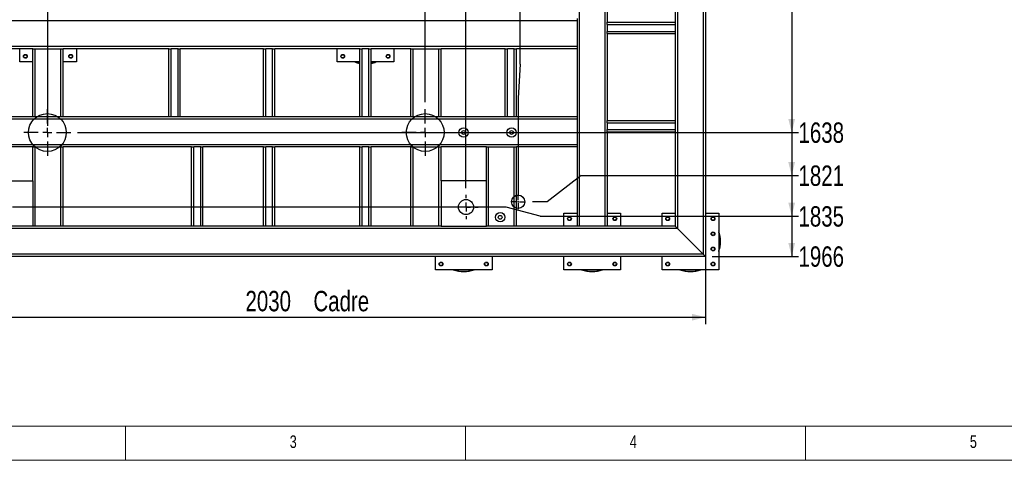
# Model space of a CAD drawing. Header units: millimetres. Extents: x 5 to 589, y 5 to 415.
# Tile 2 of 57: x 81 to 226, y 5 to 70. Entities that reach past the tile are written whole.
import ezdxf

# ---------------------------------------------------------------- set-up
doc = ezdxf.new("R2010")
doc.units = ezdxf.units.MM
doc.linetypes.add('CENTERX2', pattern=[20.32, 12.7, -2.54, 2.54, -2.54])
for name, color, linetype in [('COTES', 1, 'Continuous'), ('NOTES', 6, 'Continuous'), ('TRAIT-MIXTES', 3, 'CENTERX2')]:
    doc.layers.add(name, color=color, linetype=linetype)
doc.layers.add('TRAIT-FORT', color=4, linetype='Continuous', lineweight=25)
doc.styles.add('SLDTEXTSTYLE0', font='TXT', dxfattribs={"width": 0.75})
doc.dimstyles.new('SLDDIMSTYLE0', dxfattribs={"dimtxt": 3, "dimasz": 2, "dimexe": 0, "dimexo": 0.0625, "dimgap": 0.75, "dimtad": 1, "dimdec": 0, "dimlfac": 18, "dimrnd": 1e-09, "dimzin": 12, "dimdsep": 46, "dimtxsty": 'SLDTEXTSTYLE0', "dimsah": 1, "dimcen": 0.09, "dimadec": 0, "dimazin": 3, "dimtfac": 1, "dimtdec": 0, "dimtofl": 0, "dimtmove": 0, "dimatfit": 3, "dimfxl": 1, "dimfrac": 2, "dimtolj": 1, "dimtzin": 12, "dimarcsym": 0})
doc.dimstyles.new('SLDDIMSTYLE4', dxfattribs={"dimtxt": 3, "dimasz": 2, "dimexe": 0, "dimexo": 0.0625, "dimgap": 0.75, "dimtad": 0, "dimtih": 1, "dimtoh": 1, "dimdec": 0, "dimlfac": 18, "dimrnd": 1e-09, "dimzin": 12, "dimdsep": 46, "dimtxsty": 'SLDTEXTSTYLE0', "dimsah": 1, "dimcen": 0.09, "dimadec": 0, "dimazin": 3, "dimtfac": 1, "dimtdec": 0, "dimtofl": 0, "dimtmove": 0, "dimatfit": 3, "dimfxl": 1, "dimfrac": 2, "dimtolj": 1, "dimtzin": 12, "dimarcsym": 0})

# ---------------------------------------------------------------- blocks, each defined once
blk = doc.blocks.new('_D_5')
at = {"layer": 'COTES', "color": 1, "transparency": 16777216}
for p, q in [((155.07, 63.26), (155.07, 151.03)), ((159.88, 150.03), (155.07, 150.03)), ((155.07, 63.26), (154.75, 58.26)), ((154.75, 58.26), (154.75, 44.03))]:
    blk.add_line(p, q, dxfattribs=at)
blk.add_solid([(155.07, 150.03), (157.07, 149.53), (157.07, 150.53)], dxfattribs=at)
at = {"layer": 'COTES', "color": 1, "transparency": 16777216, "insert": (153.59, 151.03), "char_height": 3, "attachment_point": 1, "rotation": 90, "style": 'SLDTEXTSTYLE0'}
blk.add_mtext('266', dxfattribs=at)
blk = doc.blocks.new('_D_6')
at = {"layer": 'COTES', "color": 1, "transparency": 16777216}
for p, q in [((147.08, 45.03), (147.08, 151.03)), ((155.07, 150.03), (147.08, 150.03))]:
    blk.add_line(p, q, dxfattribs=at)
blk.add_solid([(147.08, 150.03), (149.08, 149.53), (149.08, 150.53)], dxfattribs=at)
at = {"layer": 'COTES', "color": 1, "transparency": 16777216, "insert": (145.6, 151.03), "char_height": 3, "attachment_point": 1, "rotation": 90, "style": 'SLDTEXTSTYLE0'}
blk.add_mtext('404', dxfattribs=at)
blk = doc.blocks.new('_D_7')
at = {"layer": 'COTES', "color": 1, "transparency": 16777216}
for p, q in [((141.08, 57.66), (141.08, 151.03)), ((147.08, 150.03), (141.08, 150.03))]:
    blk.add_line(p, q, dxfattribs=at)
blk.add_solid([(141.08, 150.03), (143.08, 149.53), (143.08, 150.53)], dxfattribs=at)
at = {"layer": 'COTES', "color": 1, "transparency": 16777216, "insert": (139.6, 151.03), "char_height": 3, "attachment_point": 1, "rotation": 90, "style": 'SLDTEXTSTYLE0'}
blk.add_mtext('512', dxfattribs=at)
blk = doc.blocks.new('_D_8')
at = {"layer": 'COTES', "color": 1, "transparency": 16777216}
for p, q in [((91.16, 96.72), (91.16, 151.03)), ((141.08, 150.03), (91.16, 150.03)), ((91.16, 96.72), (85.53, 91.72)), ((85.53, 91.72), (85.53, 54.22))]:
    blk.add_line(p, q, dxfattribs=at)
blk.add_solid([(91.16, 150.03), (93.16, 149.53), (93.16, 150.53)], dxfattribs=at)
at = {"layer": 'COTES', "color": 1, "transparency": 16777216, "insert": (89.68, 151.03), "char_height": 3, "attachment_point": 1, "rotation": 90, "style": 'SLDTEXTSTYLE0'}
blk.add_mtext('1512', dxfattribs=at)
blk = doc.blocks.new('_D_10')
at = {"layer": 'COTES', "color": 1, "transparency": 16777216}
for p, q in [((81.54, 85.05), (81.54, 151.03)), ((86.35, 150.03), (81.54, 150.03)), ((81.54, 85.05), (77.64, 80.05)), ((77.64, 80.05), (77.64, 45.03))]:
    blk.add_line(p, q, dxfattribs=at)
blk.add_solid([(81.54, 150.03), (83.54, 149.53), (83.54, 150.53)], dxfattribs=at)
at = {"layer": 'COTES', "color": 1, "transparency": 16777216, "insert": (80.06, 151.03), "char_height": 3, "attachment_point": 1, "rotation": 90, "style": 'SLDTEXTSTYLE0'}
blk.add_mtext('1654', dxfattribs=at)
blk = doc.blocks.new('_D_22')
at = {"layer": 'COTES', "color": 1, "transparency": 16777216}
for p, q in [((194.97, 88.77), (194.97, 53.22)), ((89.97, 53.22), (195.97, 53.22))]:
    blk.add_line(p, q, dxfattribs=at)
blk.add_solid([(194.97, 53.22), (195.47, 55.22), (194.47, 55.22)], dxfattribs=at)
at = {"layer": 'COTES', "color": 1, "transparency": 16777216, "insert": (195.97, 54.7), "char_height": 3, "attachment_point": 1, "style": 'SLDTEXTSTYLE0'}
blk.add_mtext('1638', dxfattribs=at)
blk = doc.blocks.new('_D_23')
at = {"layer": 'COTES', "color": 1, "transparency": 16777216}
for p, q in [((194.97, 53.22), (194.97, 46.88)), ((164.03, 46.88), (159.03, 43.03)), ((164.03, 46.88), (195.97, 46.88)), ((159.03, 43.03), (156.84, 43.03))]:
    blk.add_line(p, q, dxfattribs=at)
blk.add_solid([(194.97, 46.88), (195.47, 48.88), (194.47, 48.88)], dxfattribs=at)
at = {"layer": 'COTES', "color": 1, "transparency": 16777216, "insert": (195.97, 48.37), "char_height": 3, "attachment_point": 1, "style": 'SLDTEXTSTYLE0'}
blk.add_mtext('1821', dxfattribs=at)
blk = doc.blocks.new('_D_24')
at = {"layer": 'COTES', "color": 1, "transparency": 16777216}
for p, q in [((194.97, 46.88), (194.97, 40.9)), ((152.97, 42.25), (80.42, 42.25)), ((157.97, 40.9), (152.97, 42.25)), ((157.97, 40.9), (195.97, 40.9))]:
    blk.add_line(p, q, dxfattribs=at)
blk.add_solid([(194.97, 40.9), (195.47, 42.9), (194.47, 42.9)], dxfattribs=at)
at = {"layer": 'COTES', "color": 1, "transparency": 16777216, "insert": (195.97, 42.38), "char_height": 3, "attachment_point": 1, "style": 'SLDTEXTSTYLE0'}
blk.add_mtext('1835', dxfattribs=at)
blk = doc.blocks.new('_D_25')
at = {"layer": 'COTES', "color": 1, "transparency": 16777216}
for p, q in [((194.97, 40.9), (194.97, 34.98)), ((183.3, 34.98), (195.97, 34.98))]:
    blk.add_line(p, q, dxfattribs=at)
blk.add_solid([(194.97, 34.98), (195.47, 36.98), (194.47, 36.98)], dxfattribs=at)
at = {"layer": 'COTES', "color": 1, "transparency": 16777216, "insert": (195.97, 36.47), "char_height": 3, "attachment_point": 1, "style": 'SLDTEXTSTYLE0'}
blk.add_mtext('1966', dxfattribs=at)
blk = doc.blocks.new('_D_26')
at = {"layer": 'COTES', "color": 1, "transparency": 16777216}
for p, q in [((69.52, 141.2), (69.52, 25.05)), ((182.3, 141.2), (182.3, 25.05)), ((69.52, 26.05), (182.3, 26.05))]:
    blk.add_line(p, q, dxfattribs=at)
for points in [[(69.52, 26.05), (71.52, 25.55), (71.52, 26.55)], [(182.3, 26.05), (180.3, 26.55), (180.3, 25.55)]]:
    blk.add_solid(points, dxfattribs=at)
at = {"layer": 'COTES', "color": 1, "transparency": 16777216, "char_height": 3, "attachment_point": 1, "style": 'SLDTEXTSTYLE0'}
for s, insert in [('2030', (114.66, 29.92)), ('Cadre', (124.65, 29.92))]:
    blk.add_mtext(s, dxfattribs=dict(at, insert=insert))
blk = doc.blocks.new('SW_CENTERMARKSYMBOL_26')
at = {"layer": 'TRAIT-MIXTES', "color": 0}
for p, q in [((0, 1.33), (0, 3.44)), ((-1.33, 0), (-3.44, 0)), ((0, 0), (-0.67, 0)), ((0, 0), (0, 0.67)), ((0, 0), (0, -0.67)), ((0, 0), (0.67, 0)), ((1.33, 0), (3.44, 0)), ((0, -1.33), (0, -3.44))]:
    blk.add_line(p, q, dxfattribs=at)
blk = doc.blocks.new('SW_CENTERMARKSYMBOL_27')
at = {"layer": 'TRAIT-MIXTES', "color": 0}
for p, q in [((0, 1.33), (0, 3.44)), ((-1.33, 0), (-3.44, 0)), ((0, 0), (-0.67, 0)), ((0, 0), (0, 0.67)), ((0, 0), (0, -0.67)), ((0, 0), (0.67, 0)), ((1.33, 0), (3.44, 0)), ((0, -1.33), (0, -3.44))]:
    blk.add_line(p, q, dxfattribs=at)
blk = doc.blocks.new('SW_CENTERMARKSYMBOL_28')
at = {"layer": 'TRAIT-MIXTES', "color": 0}
for p, q in [((0, 1.33), (0, 1.78)), ((-1.33, 0), (-1.78, 0)), ((0, 0), (-0.67, 0)), ((0, 0), (0, 0.67)), ((0, 0), (0, -0.67)), ((0, 0), (0.67, 0)), ((1.33, 0), (1.78, 0)), ((0, -1.33), (0, -1.78))]:
    blk.add_line(p, q, dxfattribs=at)
blk = doc.blocks.new('SW_CENTERMARKSYMBOL_36')
at = {"layer": 'TRAIT-MIXTES', "color": 0}
for p, q in [((-0.22, 0), (-1.09, 0)), ((0, 0), (-0.11, 0)), ((0, 0.22), (0, 1.09)), ((0, 0), (0, 0.11)), ((0, 0), (0, -0.11)), ((0, 0), (0.11, 0)), ((0.22, 0), (1.09, 0)), ((0, -0.22), (0, -1.09))]:
    blk.add_line(p, q, dxfattribs=at)

msp = doc.modelspace()

# ---------------------------------------------------------------- linework, layer by layer
at = {"color": 7, "linetype": 'Continuous', "lineweight": 18}
for p, q in [((10, 10), (584, 10)), ((97, 10), (97, 5)), ((147, 5), (147, 10)), ((197, 10), (197, 5)), ((5, 5), (589, 5))]:
    msp.add_line(p, q, dxfattribs=at)
at = {"color": 7, "linetype": 'Continuous', "lineweight": 25}
for centre, radius in [((85.529, 53.217), 2.778), ((141.085, 53.217), 2.778), ((154.751, 43.031), 0.977), ((147.085, 42.253), 1.111)]:
    msp.add_circle(centre, radius, dxfattribs=at)
at = {"layer": 'TRAIT-FORT', "color": 4, "linetype": 'Continuous', "lineweight": 25}
for p, q in [((182.298, 142.205), (182.298, 34.983)), ((181.965, 141.871), (181.965, 35.316)), ((163.743, 137.76), (163.743, 39.427)), ((167.52, 137.76), (167.52, 39.427)), ((178.187, 138.094), (178.187, 39.094)), ((167.854, 82.76), (167.854, 69.427)), ((177.854, 82.76), (177.854, 69.427)), ((163.409, 69.649), (73.965, 69.649)), ((163.409, 69.983), (163.409, 69.649)), ((163.409, 69.649), (163.409, 65.871)), ((167.854, 69.094), (167.854, 69.427)), ((167.854, 69.427), (177.854, 69.427)), ((167.854, 69.094), (177.854, 69.094)), ((167.854, 69.094), (167.854, 68.094)), ((167.854, 67.76), (167.854, 68.094)), ((167.854, 68.094), (177.854, 68.094)), ((177.854, 69.427), (177.854, 69.094)), ((177.854, 69.094), (177.854, 68.094)), ((177.854, 68.094), (177.854, 67.76)), ((167.854, 67.76), (177.854, 67.76)), ((167.854, 67.76), (167.854, 54.983)), ((177.854, 67.76), (177.854, 54.983)), ((163.409, 65.871), (73.965, 65.871)), ((83.409, 65.538), (73.965, 65.538)), ((81.465, 63.594), (81.465, 65.538)), ((83.409, 55.538), (83.409, 65.538)), ((83.409, 65.538), (83.743, 65.538)), ((83.743, 55.538), (83.743, 65.538)), ((83.743, 65.538), (87.52, 65.538)), ((87.52, 55.538), (87.52, 65.538)), ((87.52, 65.538), (87.854, 65.538)), ((87.854, 55.538), (87.854, 65.538)), ((103.409, 65.538), (87.854, 65.538)), ((89.798, 65.538), (89.798, 63.594)), ((103.409, 55.538), (103.409, 65.538)), ((103.409, 65.538), (103.743, 65.538)), ((103.743, 55.538), (103.743, 65.538)), ((104.743, 65.538), (103.743, 65.538)), ((104.743, 55.538), (104.743, 65.538)), ((104.743, 65.538), (105.076, 65.538)), ((105.076, 55.538), (105.076, 65.538)), ((117.298, 65.538), (105.076, 65.538)), ((117.298, 55.538), (117.298, 65.538)), ((117.298, 65.538), (117.631, 65.538)), ((117.631, 55.538), (117.631, 65.538)), ((118.631, 65.538), (117.631, 65.538)), ((118.631, 55.538), (118.631, 65.538)), ((118.631, 65.538), (118.965, 65.538)), ((118.965, 55.538), (118.965, 65.538)), ((131.465, 65.538), (118.965, 65.538)), ((128.131, 63.594), (128.131, 65.538)), ((131.465, 55.538), (131.465, 65.538)), ((131.465, 65.538), (131.798, 65.538)), ((131.798, 55.538), (131.798, 65.538)), ((132.798, 65.538), (131.798, 65.538)), ((132.798, 55.538), (132.798, 65.538)), ((132.798, 65.538), (133.131, 65.538)), ((133.131, 55.538), (133.131, 65.538)), ((138.965, 65.538), (133.131, 65.538)), ((136.465, 65.538), (136.465, 63.594)), ((138.965, 55.538), (138.965, 65.538)), ((138.965, 65.538), (139.298, 65.538)), ((139.298, 55.538), (139.298, 65.538)), ((139.298, 65.538), (143.076, 65.538)), ((143.076, 55.538), (143.076, 65.538)), ((143.076, 65.538), (143.409, 65.538)), ((143.409, 55.538), (143.409, 65.538)), ((152.854, 65.538), (143.409, 65.538)), ((152.854, 55.538), (152.854, 65.538)), ((152.854, 65.538), (153.187, 65.538)), ((153.187, 55.538), (153.187, 65.538)), ((154.187, 65.538), (153.187, 65.538)), ((154.187, 55.538), (154.187, 65.538)), ((154.187, 65.538), (154.52, 65.538)), ((154.52, 55.538), (154.52, 65.538)), ((163.409, 65.538), (154.52, 65.538)), ((163.409, 65.871), (163.409, 65.538)), ((163.409, 65.538), (163.409, 55.538)), ((83.409, 63.594), (81.465, 63.594)), ((89.798, 63.594), (87.854, 63.594)), ((131.465, 63.594), (128.131, 63.594)), ((136.465, 63.594), (133.131, 63.594)), ((83.409, 55.538), (73.965, 55.538)), ((163.409, 55.205), (73.965, 55.205)), ((83.743, 55.538), (83.409, 55.538)), ((87.52, 55.538), (83.743, 55.538)), ((87.854, 55.538), (87.52, 55.538)), ((103.409, 55.538), (87.854, 55.538)), ((103.743, 55.538), (103.409, 55.538)), ((104.743, 55.538), (103.743, 55.538)), ((105.076, 55.538), (104.743, 55.538)), ((117.298, 55.538), (105.076, 55.538)), ((117.631, 55.538), (117.298, 55.538)), ((118.631, 55.538), (117.631, 55.538)), ((118.965, 55.538), (118.631, 55.538)), ((131.465, 55.538), (118.965, 55.538)), ((131.798, 55.538), (131.465, 55.538)), ((132.798, 55.538), (131.798, 55.538)), ((133.131, 55.538), (132.798, 55.538)), ((138.965, 55.538), (133.131, 55.538)), ((139.298, 55.538), (138.965, 55.538)), ((143.076, 55.538), (139.298, 55.538)), ((143.409, 55.538), (143.076, 55.538)), ((152.854, 55.538), (143.409, 55.538)), ((153.187, 55.538), (152.854, 55.538)), ((154.187, 55.538), (153.187, 55.538)), ((154.52, 55.538), (154.187, 55.538)), ((163.409, 55.538), (154.52, 55.538)), ((163.409, 55.538), (163.409, 55.205)), ((163.409, 55.205), (163.409, 51.427)), ((167.854, 54.649), (167.854, 54.983)), ((167.854, 54.983), (177.854, 54.983)), ((167.854, 54.649), (177.854, 54.649)), ((167.854, 54.649), (167.854, 53.649)), ((167.854, 53.316), (167.854, 53.649)), ((167.854, 53.649), (177.854, 53.649)), ((177.854, 54.983), (177.854, 54.649)), ((177.854, 54.649), (177.854, 53.649)), ((177.854, 53.649), (177.854, 53.316)), ((167.854, 53.316), (177.854, 53.316)), ((167.854, 53.316), (167.854, 39.427)), ((177.854, 53.316), (177.854, 39.427)), ((163.409, 51.427), (73.965, 51.427)), ((83.409, 51.094), (73.965, 51.094)), ((83.409, 46.094), (83.409, 51.094)), ((83.409, 51.094), (83.743, 51.094)), ((83.743, 39.427), (83.743, 51.094)), ((83.743, 51.094), (87.52, 51.094)), ((87.52, 39.427), (87.52, 51.094)), ((87.52, 51.094), (87.854, 51.094)), ((87.854, 39.427), (87.854, 51.094)), ((106.743, 51.094), (87.854, 51.094)), ((106.743, 39.427), (106.743, 51.094)), ((106.743, 51.094), (107.076, 51.094)), ((107.076, 39.427), (107.076, 51.094)), ((108.076, 51.094), (107.076, 51.094)), ((108.076, 39.427), (108.076, 51.094)), ((108.076, 51.094), (108.409, 51.094)), ((108.409, 39.427), (108.409, 51.094)), ((117.298, 51.094), (108.409, 51.094)), ((117.298, 39.427), (117.298, 51.094)), ((117.298, 51.094), (117.631, 51.094)), ((117.631, 39.427), (117.631, 51.094)), ((118.631, 51.094), (117.631, 51.094)), ((118.631, 39.427), (118.631, 51.094)), ((118.631, 51.094), (118.965, 51.094)), ((118.965, 39.427), (118.965, 51.094)), ((131.465, 51.094), (118.965, 51.094)), ((131.465, 39.427), (131.465, 51.094)), ((131.465, 51.094), (131.798, 51.094)), ((131.798, 39.427), (131.798, 51.094)), ((132.798, 51.094), (131.798, 51.094)), ((132.798, 39.427), (132.798, 51.094)), ((132.798, 51.094), (133.131, 51.094)), ((133.131, 39.427), (133.131, 51.094)), ((138.965, 51.094), (133.131, 51.094)), ((138.965, 39.427), (138.965, 51.094)), ((138.965, 51.094), (139.298, 51.094)), ((139.298, 39.427), (139.298, 51.094)), ((139.298, 51.094), (143.076, 51.094)), ((143.076, 39.427), (143.076, 51.094)), ((143.076, 51.094), (143.409, 51.094)), ((143.409, 46.094), (143.409, 51.094)), ((150.076, 51.094), (143.409, 51.094)), ((150.076, 46.094), (150.076, 51.094)), ((150.076, 51.094), (150.409, 51.094)), ((150.409, 39.427), (150.409, 51.094)), ((150.409, 51.094), (154.187, 51.094)), ((154.187, 39.427), (154.187, 51.094)), ((154.187, 51.094), (154.52, 51.094)), ((154.52, 39.427), (154.52, 51.094)), ((163.409, 51.094), (154.52, 51.094)), ((163.409, 51.427), (163.409, 51.094)), ((163.409, 51.094), (163.409, 39.427)), ((73.965, 46.094), (83.409, 46.094)), ((83.409, 46.094), (83.409, 39.427)), ((143.409, 46.094), (143.409, 39.427)), ((150.076, 46.094), (143.409, 46.094)), ((150.076, 39.427), (150.076, 46.094)), ((161.465, 39.427), (161.465, 41.371)), ((161.465, 41.371), (163.409, 41.371)), ((167.854, 41.371), (169.798, 41.371)), ((169.798, 41.371), (169.798, 39.427)), ((175.909, 39.427), (175.909, 41.371)), ((175.909, 41.371), (177.854, 41.371)), ((182.298, 41.371), (184.243, 41.371)), ((184.243, 41.371), (184.243, 33.038)), ((178.187, 39.094), (73.631, 39.094)), ((83.409, 39.427), (73.965, 39.427)), ((83.743, 39.427), (83.409, 39.427)), ((87.52, 39.427), (83.743, 39.427)), ((87.854, 39.427), (87.52, 39.427)), ((106.743, 39.427), (87.854, 39.427)), ((107.076, 39.427), (106.743, 39.427)), ((108.076, 39.427), (107.076, 39.427)), ((108.409, 39.427), (108.076, 39.427)), ((117.298, 39.427), (108.409, 39.427)), ((117.631, 39.427), (117.298, 39.427)), ((118.631, 39.427), (117.631, 39.427)), ((118.965, 39.427), (118.631, 39.427)), ((131.465, 39.427), (118.965, 39.427)), ((131.798, 39.427), (131.465, 39.427)), ((132.798, 39.427), (131.798, 39.427)), ((133.131, 39.427), (132.798, 39.427)), ((138.965, 39.427), (133.131, 39.427)), ((139.298, 39.427), (138.965, 39.427)), ((143.076, 39.427), (139.298, 39.427)), ((143.409, 39.427), (143.076, 39.427)), ((143.409, 39.427), (150.076, 39.427)), ((150.409, 39.427), (150.076, 39.427)), ((154.187, 39.427), (150.409, 39.427)), ((154.52, 39.427), (154.187, 39.427)), ((163.409, 39.427), (154.52, 39.427)), ((163.743, 39.427), (163.409, 39.427)), ((167.52, 39.427), (163.743, 39.427)), ((167.854, 39.427), (167.52, 39.427)), ((177.854, 39.427), (167.854, 39.427)), ((178.187, 39.094), (177.854, 39.427)), ((178.187, 39.094), (177.854, 39.427)), ((181.965, 35.316), (178.187, 39.094)), ((182.298, 34.983), (69.52, 34.983)), ((181.965, 35.316), (69.854, 35.316)), ((142.576, 33.038), (142.576, 34.983)), ((150.909, 34.983), (150.909, 33.038)), ((161.465, 33.038), (161.465, 34.983)), ((169.798, 34.983), (169.798, 33.038)), ((175.909, 33.038), (175.909, 34.983)), ((182.298, 34.983), (181.965, 35.316)), ((182.298, 34.983), (181.965, 35.316)), ((150.909, 33.038), (142.576, 33.038)), ((169.798, 33.038), (161.465, 33.038)), ((184.243, 33.038), (175.909, 33.038))]:
    msp.add_line(p, q, dxfattribs=at)
for centre, radius in [((82.298, 64.427), 0.278), ((82.298, 64.427), 0.239), ((88.965, 64.427), 0.278), ((88.965, 64.427), 0.239), ((128.965, 64.427), 0.278), ((128.965, 64.427), 0.239), ((135.631, 64.427), 0.278), ((135.631, 64.427), 0.239), ((146.729, 53.217), 0.694), ((153.785, 53.217), 0.694), ((146.729, 53.217), 0.283), ((153.785, 53.217), 0.283), ((152.109, 40.75), 0.694), ((152.109, 40.75), 0.283), ((162.298, 40.538), 0.278), ((162.298, 40.538), 0.239), ((168.965, 40.538), 0.278), ((168.965, 40.538), 0.239), ((176.743, 40.538), 0.278), ((176.743, 40.538), 0.239), ((183.409, 40.538), 0.278), ((183.409, 40.538), 0.239), ((183.409, 38.316), 0.278), ((183.409, 38.316), 0.239), ((183.409, 36.094), 0.278), ((183.409, 36.094), 0.239), ((143.409, 33.871), 0.278), ((143.409, 33.871), 0.239), ((150.076, 33.871), 0.278), ((150.076, 33.871), 0.239), ((162.298, 33.871), 0.278), ((162.298, 33.871), 0.239), ((168.965, 33.871), 0.278), ((168.965, 33.871), 0.239), ((176.743, 33.871), 0.278), ((176.743, 33.871), 0.239), ((183.409, 33.871), 0.278), ((183.409, 33.871), 0.239)]:
    msp.add_circle(centre, radius, dxfattribs=at)
for centre, radius, start, end in [((132.298, 67.76), 4.444, 249.63587, 259.19308), ((132.298, 67.76), 4.389, 251.68935, 259.0546), ((132.298, 67.76), 4.444, 280.80692, 290.36413), ((132.298, 67.76), 4.389, 280.9454, 288.31065), ((180.076, 37.205), 4.444, 339.63587, 20.36413), ((180.076, 37.205), 4.389, 341.68935, 18.31065), ((146.743, 37.205), 4.444, 249.63587, 290.36413), ((146.743, 37.205), 4.389, 251.68935, 288.31065), ((165.631, 37.205), 4.444, 249.63587, 290.36413), ((165.631, 37.205), 4.389, 251.68935, 288.31065), ((180.076, 37.205), 4.444, 249.63587, 290.36413), ((180.076, 37.205), 4.389, 251.68935, 288.31065)]:
    msp.add_arc(centre, radius, start, end, dxfattribs=at)

# ---------------------------------------------------------------- block references
at = {"layer": 'TRAIT-MIXTES', "color": 3}
for name, p in [('SW_CENTERMARKSYMBOL_26', (85.529, 53.217)), ('SW_CENTERMARKSYMBOL_27', (141.085, 53.217)), ('SW_CENTERMARKSYMBOL_28', (147.085, 42.253)), ('SW_CENTERMARKSYMBOL_36', (154.751, 43.031))]:
    msp.add_blockref(name, p, dxfattribs=at)

# ---------------------------------------------------------------- texts
at = {"layer": 'NOTES', "color": 211, "char_height": 1.852, "attachment_point": 1, "style": 'SLDTEXTSTYLE0'}
for s, insert in [('3', (121.167, 8.668)), ('4', (171.167, 8.668)), ('5', (221.167, 8.668))]:
    msp.add_mtext(s, dxfattribs=dict(at, insert=insert))

# ---------------------------------------------------------------- dimensions: what is measured, and where the dimension line sits
at = {"layer": 'COTES', "color": 1}
for feature_location, offset, dtype, picture, middle in [((77.64, 44.031), (3.903, 106.997), 1, '_D_10', (81.543, 155.461)), ((85.529, 53.217), (5.634, 97.811), 1, '_D_8', (91.164, 155.461)), ((141.085, 56.661), (0, 94.366), 1, '_D_7', (141.085, 154.353)), ((147.085, 44.031), (0, 106.997), 1, '_D_6', (147.085, 154.353)), ((154.751, 43.031), (0.32, 107.997), 1, '_D_5', (155.071, 154.353)), ((79.418, 42.253), (116.552, -1.355), 0, '_D_24', (200.403, 40.898)), ((88.974, 53.217), (106.996, 0), 0, '_D_22', (200.403, 53.217)), ((155.84, 43.031), (40.13, 3.853), 0, '_D_23', (200.403, 46.884)), ((182.298, 34.983), (13.672, 0), 0, '_D_25', (200.403, 34.983))]:
    dim = msp.add_ordinate_dim(feature_location=feature_location, offset=offset, dtype=dtype, origin=(169.502, 144.2), dimstyle='SLDDIMSTYLE4', dxfattribs=at)
    dim.commit()
    dim.dimension.update_dxf_attribs({"geometry": picture, "text_midpoint": middle})
dim = msp.add_linear_dim(base=(182.298, 26.054), p1=(69.52, 142.205), p2=(182.298, 142.205), text='<> Cadre', dimstyle='SLDDIMSTYLE0', dxfattribs=at)
dim.commit()
dim.dimension.update_dxf_attribs({"geometry": '_D_26', "text_midpoint": (125.909, 26.054), "dimtype": 160})

doc.saveas('drawing.dxf')
